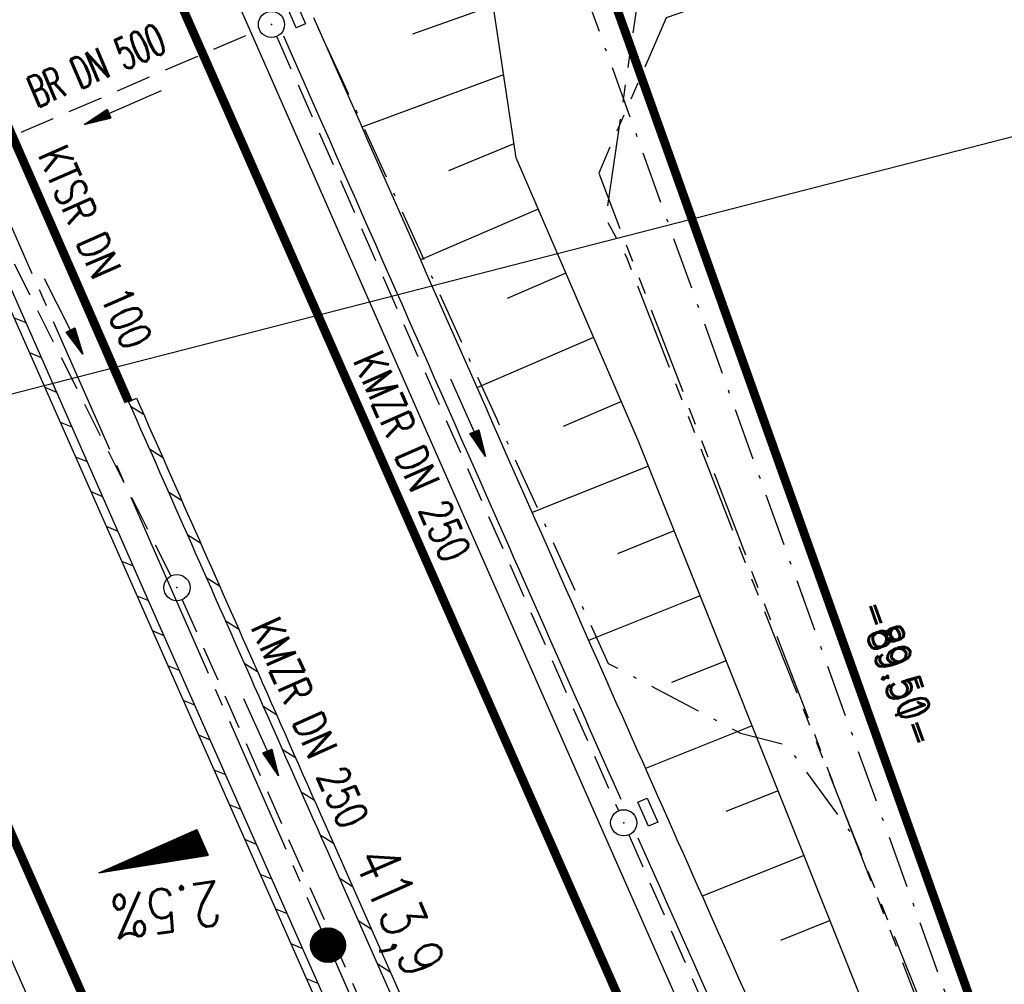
# Model space of a CAD drawing. Extents: x 447426 to 448116, y 440349 to 441552.
# Tile 91 of 96: x 447628 to 447684, y 441440 to 441495. Entities that reach past the tile are written whole.
import ezdxf
from ezdxf.enums import TextEntityAlignment as Align

# ---------------------------------------------------------------- set-up
doc = ezdxf.new("R2010")
doc.units = 0
doc.header["$LTSCALE"] = 2
doc.header["$MEASUREMENT"] = 0
for name, pattern in [('ACHSE', [5.5, 4, -0.5, 0.5, -0.5]), ('AUSGEZOGEN', [0]), ('BAB-FM2', [2.6, 1.5, -0.5, 0.1, -0.5]), ('GESTRICH-X2', [1.5, 1, -0.5]), ('PHANTOMX2', [5, 2.5, -0.5, 0.5, -0.5, 0.5, -0.5])]:
    doc.linetypes.add(name, pattern=pattern)
doc.layers.get('0').update_dxf_attribs({"linetype": 'AUSGEZOGEN'})
for name, color, linetype in [('207-ABSTAND', 8, 'AUSGEZOGEN'), ('207-GRENZL-BAB', 7, 'AUSGEZOGEN'), ('208-ABSTAND', 8, 'AUSGEZOGEN'), ('208-GRENZL-BAB', 7, 'AUSGEZOGEN'), ('ACHSETOP', 250, 'ACHSE'), ('BAB_FM', 5, 'BAB-FM2'), ('BOESCHG', 250, 'AUSGEZOGEN'), ('DURCHL', 200, 'GESTRICH-X2'), ('FBRTOP', 250, 'AUSGEZOGEN'), ('GEF', 1, 'AUSGEZOGEN'), ('HEKT_B', 250, 'CONTINUOUS'), ('KANAL', 7, 'GESTRICH-X2'), ('Lichtwellenleiter COLT', 46, 'PHANTOMX2'), ('Lichtwellenleiter GLH', 46, 'PHANTOMX2'), ('MULDE', 250, 'AUSGEZOGEN'), ('PFEIL', 7, 'CONTINUOUS'), ('PFEILTOP', 200, 'AUSGEZOGEN'), ('Planeinteilung', 250, 'CONTINUOUS'), ('RAHMEN', 7, 'AUSGEZOGEN'), ('SCHLITZRINNE', 200, 'AUSGEZOGEN'), ('SCHSYMBOL', 200, 'AUSGEZOGEN'), ('TEXTO', 4, 'CONTINUOUS')]:
    doc.layers.add(name, color=color, linetype=linetype)
doc.styles.add('ROMANS', font='romans.shx', dxfattribs={"width": 0.8})

# ---------------------------------------------------------------- blocks, each defined once
blk = doc.blocks.new('*X15')
at = {"color": 0}
for p, q in [((212.234, 257.394), (213.242, 258.402)), ((212.236, 257.466), (213.169, 258.4)), ((212.237, 257.326), (213.31, 258.399)), ((212.244, 257.262), (213.373, 258.392)), ((212.244, 257.545), (213.09, 258.391)), ((212.254, 257.202), (213.434, 258.381)), ((212.261, 257.633), (213.003, 258.375)), ((212.268, 257.145), (213.491, 258.368)), ((212.284, 257.09), (213.545, 258.351)), ((212.29, 257.732), (212.903, 258.346)), ((212.303, 257.038), (213.597, 258.333)), ((212.324, 256.988), (213.647, 258.312)), ((212.343, 257.856), (212.779, 258.293)), ((212.347, 256.941), (213.694, 258.288)), ((212.372, 256.895), (213.74, 258.263)), ((212.399, 256.852), (213.783, 258.236)), ((212.428, 256.81), (213.825, 258.207)), ((212.459, 256.77), (213.865, 258.176)), ((212.492, 256.732), (213.903, 258.143)), ((212.526, 256.696), (213.939, 258.109)), ((212.563, 256.662), (213.974, 258.073)), ((212.601, 256.629), (214.006, 258.035)), ((212.64, 256.598), (214.037, 257.995)), ((212.682, 256.569), (214.066, 257.953)), ((212.726, 256.542), (214.093, 257.91)), ((212.771, 256.517), (214.119, 257.864)), ((212.819, 256.493), (214.142, 257.817)), ((212.868, 256.472), (214.163, 257.767)), ((212.92, 256.454), (214.182, 257.715)), ((212.975, 256.437), (214.198, 257.661)), ((213.032, 256.424), (214.211, 257.603)), ((213.092, 256.414), (214.222, 257.543)), ((213.156, 256.407), (214.229, 257.479)), ((213.224, 256.404), (214.232, 257.412)), ((213.296, 256.406), (214.23, 257.339)), ((213.375, 256.414), (214.222, 257.26)), ((213.463, 256.43), (214.205, 257.173)), ((213.563, 256.46), (214.176, 257.073)), ((213.686, 256.512), (214.123, 256.949))]:
    blk.add_line(p, q, dxfattribs=at)
blk = doc.blocks.new('SRMAST2')
at = {"color": 0}
blk.add_circle((0, 0), 0.999, dxfattribs=at)
blk.add_point((0, 0), dxfattribs=at)
blk.add_blockref('*X15', (-213.233, -257.403))
blk = doc.blocks.new('GST')
at = {"color": 0}
blk.add_circle((0, 0), 0.75, dxfattribs=at)
blk.add_point((0, 0), dxfattribs=at)
blk = doc.blocks.new('13')
blk.add_lwpolyline([(0.755, 1.218), (-0.748, 1.218), (-0.748, 1.801), (0.755, 1.801)], close=True)
at = {"rotation": 180}
blk.add_blockref('GST', (0, 0), dxfattribs=at)
blk = doc.blocks.new('10')
blk.add_blockref('GST', (0, 0))
blk = doc.blocks.new('PFEIL2')
at = {"color": 0}
for p, q in [((0.88, 0.002), (-2.401, -0.012)), ((0.881, -0.271), (0.879, 0.276)), ((0.879, 0.276), (2.429, 0.009)), ((0.911, 0.27), (0.879, 0.265)), ((0.965, 0.261), (0.879, 0.246)), ((1.019, 0.252), (0.879, 0.228)), ((1.073, 0.242), (0.879, 0.209)), ((1.127, 0.233), (0.879, 0.191)), ((1.181, 0.224), (0.879, 0.172)), ((1.235, 0.214), (0.879, 0.154)), ((1.289, 0.205), (0.879, 0.135)), ((1.343, 0.196), (0.879, 0.117)), ((1.397, 0.187), (0.879, 0.098)), ((1.451, 0.177), (0.879, 0.08)), ((1.505, 0.168), (0.879, 0.061)), ((1.559, 0.159), (0.88, 0.043)), ((1.613, 0.149), (0.88, 0.024)), ((1.668, 0.14), (0.88, 0.006)), ((1.722, 0.131), (0.88, -0.013)), ((1.776, 0.121), (0.88, -0.031)), ((1.83, 0.112), (0.88, -0.05)), ((1.884, 0.103), (0.88, -0.068)), ((1.938, 0.094), (0.88, -0.087)), ((1.992, 0.084), (0.88, -0.105)), ((2.046, 0.075), (0.88, -0.124)), ((2.1, 0.066), (0.88, -0.142)), ((2.154, 0.056), (0.88, -0.161)), ((2.208, 0.047), (0.88, -0.179)), ((2.262, 0.038), (0.881, -0.198)), ((2.316, 0.029), (0.881, -0.216)), ((2.37, 0.019), (0.881, -0.235)), ((2.424, 0.01), (0.881, -0.253)), ((2.429, 0.009), (0.881, -0.271))]:
    blk.add_line(p, q, dxfattribs=at)
blk = doc.blocks.new('*X13')
at = {"color": 0}
for p, q in [((725.827, 193.844), (727.436, 195.453)), ((725.827, 193.853), (727.427, 195.453)), ((725.827, 193.861), (727.418, 195.453)), ((725.827, 193.87), (727.409, 195.453)), ((725.827, 193.879), (727.401, 195.453)), ((725.827, 193.888), (727.392, 195.453)), ((725.827, 193.897), (727.383, 195.453)), ((725.827, 193.906), (727.374, 195.453)), ((725.827, 193.914), (727.365, 195.453)), ((725.827, 193.923), (727.356, 195.453)), ((725.827, 193.932), (727.347, 195.453)), ((725.827, 193.941), (727.339, 195.453)), ((725.827, 193.95), (727.33, 195.453)), ((725.827, 193.959), (727.321, 195.453)), ((725.827, 193.967), (727.312, 195.453)), ((725.827, 193.976), (727.303, 195.453)), ((725.827, 193.985), (727.294, 195.453)), ((725.827, 193.994), (727.286, 195.453)), ((725.827, 194.003), (727.277, 195.453)), ((725.827, 194.012), (727.268, 195.453)), ((725.827, 194.02), (727.259, 195.453)), ((725.827, 194.029), (727.25, 195.453)), ((725.827, 194.038), (727.241, 195.453)), ((725.827, 194.047), (727.233, 195.453)), ((725.827, 194.056), (727.224, 195.453)), ((725.827, 194.065), (727.215, 195.453)), ((725.827, 194.073), (727.206, 195.453)), ((725.827, 194.082), (727.197, 195.453)), ((725.827, 194.091), (727.188, 195.453)), ((725.827, 194.1), (727.18, 195.453)), ((725.827, 194.109), (727.171, 195.453)), ((725.827, 194.118), (727.162, 195.453)), ((725.827, 194.127), (727.153, 195.453)), ((725.827, 194.135), (727.144, 195.453)), ((725.827, 194.144), (727.135, 195.453)), ((725.827, 194.153), (727.127, 195.453)), ((725.827, 194.162), (727.118, 195.453)), ((725.827, 194.171), (727.109, 195.453)), ((725.827, 194.18), (727.1, 195.453)), ((725.827, 194.188), (727.091, 195.453)), ((725.827, 194.197), (727.082, 195.453)), ((725.827, 194.206), (727.073, 195.453)), ((725.827, 194.215), (727.065, 195.453)), ((725.827, 194.224), (727.056, 195.453)), ((725.827, 194.233), (727.047, 195.453)), ((725.827, 194.241), (727.038, 195.453)), ((725.827, 194.25), (727.029, 195.453)), ((725.827, 194.259), (727.02, 195.453)), ((725.827, 194.268), (727.012, 195.453)), ((725.827, 194.277), (727.003, 195.453)), ((725.827, 194.286), (726.994, 195.453)), ((725.827, 194.294), (726.985, 195.453)), ((725.827, 194.303), (726.976, 195.453)), ((725.827, 194.312), (726.967, 195.453)), ((725.827, 194.321), (726.959, 195.453)), ((725.827, 194.33), (726.95, 195.453)), ((725.827, 194.339), (726.941, 195.453)), ((725.827, 194.348), (726.932, 195.453)), ((725.827, 194.356), (726.923, 195.453)), ((725.827, 194.365), (726.914, 195.453)), ((725.827, 194.374), (726.906, 195.453)), ((725.827, 194.383), (726.897, 195.453)), ((725.827, 194.392), (726.888, 195.453)), ((725.827, 194.401), (726.879, 195.453)), ((725.827, 194.409), (726.87, 195.453)), ((725.827, 194.418), (726.861, 195.453)), ((725.827, 194.427), (726.853, 195.453)), ((725.827, 194.436), (726.844, 195.453)), ((725.827, 194.445), (726.835, 195.453)), ((725.827, 194.454), (726.826, 195.453)), ((725.827, 194.462), (726.817, 195.453)), ((725.827, 194.471), (726.808, 195.453)), ((725.827, 194.48), (726.799, 195.453)), ((725.827, 194.489), (726.791, 195.453)), ((725.827, 194.498), (726.782, 195.453)), ((725.827, 194.507), (726.773, 195.453)), ((725.827, 194.515), (726.764, 195.453)), ((725.827, 194.524), (726.755, 195.453)), ((725.827, 194.533), (726.746, 195.453)), ((725.827, 194.542), (726.738, 195.453)), ((725.827, 194.551), (726.729, 195.453)), ((725.827, 194.56), (726.72, 195.453)), ((725.827, 194.568), (726.711, 195.453)), ((725.827, 194.577), (726.702, 195.453)), ((725.827, 194.586), (726.693, 195.453)), ((725.827, 194.595), (726.685, 195.453)), ((725.827, 194.604), (726.676, 195.453)), ((725.827, 194.613), (726.667, 195.453)), ((725.827, 194.622), (726.658, 195.453)), ((725.827, 194.63), (726.649, 195.453)), ((725.827, 194.639), (726.64, 195.453)), ((725.827, 194.648), (726.632, 195.453)), ((725.827, 194.657), (726.623, 195.453)), ((725.827, 194.666), (726.614, 195.453)), ((725.827, 194.675), (726.605, 195.453)), ((725.827, 194.683), (726.596, 195.453)), ((725.827, 194.692), (726.587, 195.453)), ((725.827, 194.701), (726.579, 195.453)), ((725.827, 194.71), (726.57, 195.453)), ((725.827, 194.719), (726.561, 195.453)), ((725.827, 194.728), (726.552, 195.453)), ((725.827, 194.736), (726.543, 195.453)), ((725.827, 194.745), (726.534, 195.453)), ((725.827, 194.754), (726.525, 195.453)), ((725.827, 194.763), (726.517, 195.453)), ((725.827, 194.772), (726.508, 195.453)), ((725.827, 194.781), (726.499, 195.453)), ((725.827, 194.789), (726.49, 195.453)), ((725.827, 194.798), (726.481, 195.453)), ((725.827, 194.807), (726.472, 195.453)), ((725.827, 194.816), (726.464, 195.453)), ((725.827, 194.825), (726.455, 195.453)), ((725.827, 194.834), (726.446, 195.453)), ((725.827, 194.842), (726.437, 195.453)), ((725.827, 194.851), (726.428, 195.453)), ((725.827, 194.86), (726.419, 195.453)), ((725.827, 194.869), (726.411, 195.453)), ((725.827, 194.878), (726.402, 195.453)), ((725.827, 194.887), (726.393, 195.453)), ((725.827, 194.896), (726.384, 195.453)), ((725.827, 194.904), (726.375, 195.453)), ((725.827, 194.913), (726.366, 195.453)), ((725.827, 194.922), (726.358, 195.453)), ((725.827, 194.931), (726.349, 195.453)), ((725.827, 194.94), (726.34, 195.453)), ((725.827, 194.949), (726.331, 195.453)), ((725.827, 194.957), (726.322, 195.453)), ((725.827, 194.966), (726.313, 195.453)), ((725.827, 194.975), (726.305, 195.453)), ((725.827, 194.984), (726.296, 195.453)), ((725.827, 194.993), (726.287, 195.453)), ((725.827, 195.002), (726.278, 195.453)), ((725.827, 195.01), (726.269, 195.453)), ((725.827, 195.019), (726.26, 195.453)), ((725.827, 195.028), (726.251, 195.453)), ((725.827, 195.037), (726.243, 195.453)), ((725.827, 195.046), (726.234, 195.453)), ((725.827, 195.055), (726.225, 195.453)), ((725.827, 195.063), (726.216, 195.453)), ((725.827, 195.072), (726.207, 195.453)), ((725.827, 195.081), (726.198, 195.453)), ((725.827, 195.09), (726.19, 195.453)), ((725.827, 195.099), (726.181, 195.453)), ((725.827, 195.108), (726.172, 195.453)), ((725.827, 195.116), (726.163, 195.453)), ((725.827, 195.125), (726.154, 195.453)), ((725.827, 195.134), (726.145, 195.453)), ((725.827, 195.143), (726.137, 195.453)), ((725.827, 195.152), (726.128, 195.453)), ((725.827, 195.161), (726.119, 195.453)), ((725.827, 195.17), (726.11, 195.453)), ((725.827, 195.178), (726.101, 195.453)), ((725.827, 195.187), (726.092, 195.453)), ((725.827, 195.196), (726.084, 195.453)), ((725.827, 195.205), (726.075, 195.453)), ((725.827, 195.214), (726.066, 195.453)), ((725.827, 195.223), (726.057, 195.453)), ((725.827, 195.231), (726.048, 195.453)), ((725.827, 195.24), (726.039, 195.453)), ((725.827, 195.249), (726.031, 195.453)), ((725.827, 195.258), (726.022, 195.453)), ((725.827, 195.267), (726.013, 195.453)), ((725.827, 195.276), (726.004, 195.453)), ((725.827, 195.284), (725.995, 195.453)), ((725.827, 195.293), (725.986, 195.453)), ((725.827, 195.302), (725.977, 195.453)), ((725.827, 195.311), (725.969, 195.453)), ((725.827, 195.32), (725.96, 195.453)), ((725.827, 195.329), (725.951, 195.453)), ((725.827, 195.337), (725.942, 195.453)), ((725.827, 195.346), (725.933, 195.453)), ((725.827, 195.355), (725.924, 195.453)), ((725.827, 195.364), (725.916, 195.453)), ((725.827, 195.373), (725.907, 195.453)), ((725.827, 195.382), (725.898, 195.453)), ((725.827, 195.39), (725.889, 195.453)), ((725.827, 195.399), (725.88, 195.453)), ((725.827, 195.408), (725.871, 195.453)), ((725.827, 195.417), (725.863, 195.453)), ((725.827, 195.426), (725.854, 195.453)), ((725.827, 195.435), (725.845, 195.453)), ((725.827, 195.444), (725.836, 195.453)), ((725.827, 193.826), (727.433, 195.433)), ((725.827, 193.817), (727.43, 195.421)), ((725.827, 193.808), (727.427, 195.409)), ((725.827, 193.799), (727.424, 195.397)), ((725.827, 193.791), (727.421, 195.385)), ((725.827, 193.782), (727.418, 195.373)), ((725.827, 193.773), (727.414, 195.361)), ((725.827, 193.764), (727.411, 195.349)), ((725.827, 193.755), (727.408, 195.337)), ((725.827, 193.746), (727.405, 195.325)), ((725.827, 193.738), (727.402, 195.313)), ((725.827, 193.729), (727.399, 195.301)), ((725.827, 193.72), (727.395, 195.289)), ((725.827, 193.711), (727.392, 195.277)), ((725.827, 193.702), (727.389, 195.265)), ((725.827, 193.693), (727.386, 195.253)), ((725.827, 193.685), (727.383, 195.241)), ((725.827, 193.676), (727.38, 195.229)), ((725.827, 193.667), (727.377, 195.217)), ((725.827, 193.658), (727.373, 195.205)), ((725.827, 193.649), (727.37, 195.193)), ((725.827, 193.64), (727.367, 195.181)), ((725.827, 193.632), (727.364, 195.169)), ((725.827, 193.623), (727.361, 195.157)), ((725.827, 193.614), (727.358, 195.145)), ((725.827, 193.605), (727.354, 195.133)), ((725.827, 193.596), (727.351, 195.121)), ((725.827, 193.587), (727.348, 195.109)), ((725.827, 193.579), (727.345, 195.097)), ((725.827, 193.57), (727.342, 195.085)), ((725.827, 193.561), (727.339, 195.073)), ((725.827, 193.552), (727.336, 195.061)), ((725.827, 193.543), (727.332, 195.049)), ((725.827, 193.534), (727.329, 195.037)), ((725.827, 193.525), (727.326, 195.025)), ((725.827, 193.517), (727.323, 195.013)), ((725.827, 193.508), (727.32, 195.001)), ((725.827, 193.499), (727.317, 194.989)), ((725.827, 193.49), (727.313, 194.977)), ((725.827, 193.481), (727.31, 194.965)), ((725.827, 193.472), (727.307, 194.953)), ((725.827, 193.464), (727.304, 194.941)), ((725.827, 193.455), (727.301, 194.929)), ((725.827, 193.446), (727.298, 194.917)), ((725.827, 193.437), (727.295, 194.905)), ((725.827, 193.428), (727.291, 194.893)), ((725.827, 193.419), (727.288, 194.881)), ((725.827, 193.411), (727.285, 194.869)), ((725.827, 193.402), (727.282, 194.857)), ((725.827, 193.393), (727.279, 194.845)), ((725.827, 193.384), (727.276, 194.833)), ((725.827, 193.375), (727.272, 194.821)), ((725.827, 193.366), (727.269, 194.809)), ((725.827, 193.358), (727.266, 194.797)), ((725.827, 193.349), (727.263, 194.785)), ((725.827, 193.34), (727.26, 194.773)), ((725.827, 193.331), (727.257, 194.761)), ((725.827, 193.322), (727.254, 194.749)), ((725.827, 193.313), (727.25, 194.737)), ((725.827, 193.305), (727.247, 194.725)), ((725.827, 193.296), (727.244, 194.713)), ((725.827, 193.287), (727.241, 194.701)), ((725.827, 193.278), (727.238, 194.689)), ((725.827, 193.269), (727.235, 194.677)), ((725.827, 193.26), (727.231, 194.665)), ((725.827, 193.251), (727.228, 194.653)), ((725.827, 193.243), (727.225, 194.641)), ((725.827, 193.234), (727.222, 194.629)), ((725.827, 193.225), (727.219, 194.617)), ((725.827, 193.216), (727.216, 194.605)), ((725.827, 193.207), (727.213, 194.593)), ((725.827, 193.198), (727.209, 194.581)), ((725.827, 193.19), (727.206, 194.569)), ((725.827, 193.181), (727.203, 194.557)), ((725.827, 193.172), (727.2, 194.545)), ((725.827, 193.163), (727.197, 194.533)), ((725.827, 193.154), (727.194, 194.521)), ((725.827, 193.145), (727.19, 194.509)), ((725.827, 193.137), (727.187, 194.497)), ((725.827, 193.128), (727.184, 194.485)), ((725.827, 193.119), (727.181, 194.473)), ((725.827, 193.11), (727.178, 194.461)), ((725.827, 193.101), (727.175, 194.449)), ((725.827, 193.092), (727.172, 194.437)), ((725.827, 193.084), (727.168, 194.425)), ((725.827, 193.075), (727.165, 194.413)), ((725.827, 193.066), (727.162, 194.401)), ((725.827, 193.057), (727.159, 194.389)), ((725.827, 193.048), (727.156, 194.377)), ((725.827, 193.039), (727.153, 194.365)), ((725.827, 193.031), (727.149, 194.353)), ((725.827, 193.022), (727.146, 194.341)), ((725.827, 193.013), (727.143, 194.329)), ((725.827, 193.004), (727.14, 194.317)), ((725.827, 192.995), (727.137, 194.305)), ((725.827, 192.986), (727.134, 194.293)), ((725.827, 192.977), (727.131, 194.281)), ((725.827, 192.969), (727.127, 194.269)), ((725.827, 192.96), (727.124, 194.257)), ((725.827, 192.951), (727.121, 194.245)), ((725.827, 192.942), (727.118, 194.233)), ((725.827, 192.933), (727.115, 194.221)), ((725.827, 192.924), (727.112, 194.209)), ((725.827, 192.916), (727.108, 194.197)), ((725.827, 192.907), (727.105, 194.185)), ((725.827, 192.898), (727.102, 194.173)), ((725.827, 192.889), (727.099, 194.161)), ((725.827, 192.88), (727.096, 194.15)), ((725.827, 192.871), (727.093, 194.138)), ((725.827, 192.863), (727.09, 194.126)), ((725.827, 192.854), (727.086, 194.114)), ((725.827, 192.845), (727.083, 194.102)), ((725.827, 192.836), (727.08, 194.09)), ((725.827, 192.827), (727.077, 194.078)), ((725.827, 192.818), (727.074, 194.066)), ((725.827, 192.81), (727.071, 194.054)), ((725.827, 192.801), (727.068, 194.042)), ((725.827, 192.792), (727.064, 194.03)), ((725.827, 192.783), (727.061, 194.018)), ((725.827, 192.774), (727.058, 194.006)), ((725.827, 192.765), (727.055, 193.994)), ((725.827, 192.757), (727.052, 193.982)), ((725.827, 192.748), (727.049, 193.97)), ((725.827, 192.739), (727.045, 193.958)), ((725.827, 192.73), (727.042, 193.946)), ((725.827, 192.721), (727.039, 193.934)), ((725.827, 192.712), (727.036, 193.922)), ((725.827, 192.703), (727.033, 193.91)), ((725.827, 192.695), (727.03, 193.898)), ((725.827, 192.686), (727.027, 193.886)), ((725.827, 192.677), (727.023, 193.874)), ((725.827, 192.668), (727.02, 193.862)), ((725.827, 192.659), (727.017, 193.85)), ((725.827, 192.65), (727.014, 193.838)), ((725.827, 192.642), (727.011, 193.826)), ((725.827, 192.633), (727.008, 193.814)), ((725.827, 192.624), (727.004, 193.802)), ((725.827, 192.615), (727.001, 193.79)), ((725.827, 192.606), (726.998, 193.778)), ((725.827, 192.597), (726.995, 193.766)), ((725.827, 192.589), (726.992, 193.754)), ((725.827, 192.58), (726.989, 193.742)), ((725.827, 192.571), (726.986, 193.73)), ((725.827, 192.562), (726.982, 193.718)), ((725.827, 192.553), (726.979, 193.706)), ((725.827, 192.544), (726.976, 193.694)), ((725.827, 192.536), (726.973, 193.682)), ((725.827, 192.527), (726.97, 193.67)), ((725.827, 192.518), (726.967, 193.658)), ((725.827, 192.509), (726.963, 193.646)), ((725.827, 192.5), (726.96, 193.634)), ((725.827, 192.491), (726.957, 193.622)), ((725.827, 192.483), (726.954, 193.61)), ((725.827, 192.474), (726.951, 193.598)), ((725.827, 192.465), (726.948, 193.586)), ((725.827, 192.456), (726.945, 193.574)), ((725.827, 192.447), (726.941, 193.562)), ((725.827, 192.438), (726.938, 193.55)), ((725.827, 192.429), (726.935, 193.538)), ((725.827, 192.421), (726.932, 193.526)), ((725.827, 192.412), (726.929, 193.514)), ((725.827, 192.403), (726.926, 193.502)), ((725.827, 192.394), (726.922, 193.49)), ((725.827, 192.385), (726.919, 193.478)), ((725.827, 192.376), (726.916, 193.466)), ((725.827, 192.368), (726.913, 193.454)), ((725.827, 192.359), (726.91, 193.442)), ((725.827, 192.35), (726.907, 193.43)), ((725.827, 192.341), (726.904, 193.418)), ((725.827, 192.332), (726.9, 193.406)), ((725.827, 192.323), (726.897, 193.394)), ((725.827, 192.315), (726.894, 193.382)), ((725.827, 192.306), (726.891, 193.37)), ((725.827, 192.297), (726.888, 193.358)), ((725.827, 192.288), (726.885, 193.346)), ((725.827, 192.279), (726.881, 193.334)), ((725.827, 192.27), (726.878, 193.322)), ((725.827, 192.262), (726.875, 193.31)), ((725.827, 192.253), (726.872, 193.298)), ((725.827, 192.244), (726.869, 193.286)), ((725.827, 192.235), (726.866, 193.274)), ((725.827, 192.226), (726.863, 193.262)), ((725.827, 192.217), (726.859, 193.25)), ((725.827, 192.209), (726.856, 193.238)), ((725.827, 192.2), (726.853, 193.226)), ((725.827, 192.191), (726.85, 193.214)), ((725.827, 192.182), (726.847, 193.202)), ((725.827, 192.173), (726.844, 193.19)), ((725.827, 192.164), (726.84, 193.178)), ((725.827, 192.155), (726.837, 193.166)), ((725.827, 192.147), (726.834, 193.154)), ((725.827, 192.138), (726.831, 193.142)), ((725.827, 192.129), (726.828, 193.13)), ((725.827, 192.12), (726.825, 193.118)), ((725.827, 192.111), (726.822, 193.106)), ((725.827, 192.102), (726.818, 193.094)), ((725.827, 192.094), (726.815, 193.082)), ((725.827, 192.085), (726.812, 193.07)), ((725.827, 192.076), (726.809, 193.058)), ((725.827, 192.067), (726.806, 193.046)), ((725.827, 192.058), (726.803, 193.034)), ((725.827, 192.049), (726.799, 193.022)), ((725.827, 192.041), (726.796, 193.01)), ((725.827, 192.032), (726.793, 192.998)), ((725.827, 192.023), (726.79, 192.986)), ((725.827, 192.014), (726.787, 192.974)), ((725.827, 192.005), (726.784, 192.962)), ((725.827, 191.996), (726.781, 192.95)), ((725.827, 191.988), (726.777, 192.938)), ((725.827, 191.979), (726.774, 192.926)), ((725.827, 191.97), (726.771, 192.914)), ((725.827, 191.961), (726.768, 192.902)), ((725.827, 191.952), (726.765, 192.89)), ((725.827, 191.943), (726.762, 192.878)), ((725.827, 191.935), (726.758, 192.866)), ((725.827, 191.926), (726.755, 192.854)), ((725.827, 191.917), (726.752, 192.842)), ((725.827, 191.908), (726.749, 192.83)), ((725.827, 191.899), (726.746, 192.818)), ((725.827, 191.89), (726.743, 192.806)), ((725.827, 191.881), (726.74, 192.794)), ((725.827, 191.873), (726.736, 192.782)), ((725.827, 191.864), (726.733, 192.77)), ((725.827, 191.855), (726.73, 192.758)), ((725.827, 191.846), (726.727, 192.746)), ((725.827, 191.837), (726.724, 192.734)), ((725.827, 191.828), (726.721, 192.722)), ((725.827, 191.82), (726.717, 192.71)), ((725.827, 191.811), (726.714, 192.698)), ((725.827, 191.802), (726.711, 192.686)), ((725.827, 191.793), (726.708, 192.674)), ((725.827, 191.784), (726.705, 192.662)), ((725.827, 191.775), (726.702, 192.65)), ((725.827, 191.767), (726.699, 192.639)), ((725.827, 191.758), (726.695, 192.627)), ((725.827, 191.749), (726.692, 192.615)), ((725.827, 191.74), (726.689, 192.603)), ((725.827, 191.731), (726.686, 192.591)), ((725.827, 191.722), (726.683, 192.579)), ((725.827, 191.714), (726.68, 192.567)), ((725.827, 191.705), (726.677, 192.555)), ((725.827, 191.696), (726.673, 192.543)), ((725.827, 191.687), (726.67, 192.531)), ((725.827, 191.678), (726.667, 192.519)), ((725.827, 191.669), (726.664, 192.507)), ((725.827, 191.66), (726.661, 192.495)), ((725.827, 191.652), (726.658, 192.483)), ((725.827, 191.643), (726.654, 192.471)), ((725.827, 191.634), (726.651, 192.459)), ((725.827, 191.625), (726.648, 192.447)), ((725.827, 191.616), (726.645, 192.435)), ((725.827, 191.607), (726.642, 192.423)), ((725.827, 191.599), (726.639, 192.411)), ((725.827, 191.59), (726.636, 192.399)), ((725.827, 191.581), (726.632, 192.387)), ((725.827, 191.572), (726.629, 192.375)), ((725.827, 191.563), (726.626, 192.363)), ((725.827, 191.554), (726.623, 192.351)), ((725.827, 191.546), (726.62, 192.339)), ((725.827, 191.537), (726.617, 192.327)), ((725.827, 191.528), (726.613, 192.315)), ((725.827, 191.519), (726.61, 192.303)), ((725.827, 191.51), (726.607, 192.291)), ((725.827, 191.501), (726.604, 192.279)), ((725.827, 191.493), (726.601, 192.267)), ((725.827, 191.484), (726.598, 192.255)), ((725.827, 191.475), (726.595, 192.243)), ((725.827, 191.466), (726.591, 192.231)), ((725.827, 191.457), (726.588, 192.219)), ((725.827, 191.448), (726.585, 192.207)), ((725.827, 191.44), (726.582, 192.195)), ((725.827, 191.431), (726.579, 192.183)), ((725.827, 191.422), (726.576, 192.171)), ((725.827, 191.413), (726.572, 192.159)), ((725.827, 191.404), (726.569, 192.147)), ((725.827, 191.395), (726.566, 192.135)), ((725.827, 191.386), (726.563, 192.123)), ((725.827, 191.378), (726.56, 192.111)), ((725.827, 191.369), (726.557, 192.099)), ((725.827, 191.36), (726.554, 192.087)), ((725.827, 191.351), (726.55, 192.075)), ((725.827, 191.342), (726.547, 192.063)), ((725.827, 191.333), (726.544, 192.051)), ((725.827, 191.325), (726.541, 192.039)), ((725.827, 191.316), (726.538, 192.027)), ((725.827, 191.307), (726.535, 192.015)), ((725.827, 191.298), (726.531, 192.003)), ((725.827, 191.289), (726.528, 191.991)), ((725.827, 191.28), (726.525, 191.979)), ((725.827, 191.272), (726.522, 191.967)), ((725.827, 191.263), (726.519, 191.955)), ((725.827, 191.254), (726.516, 191.943)), ((725.827, 191.245), (726.513, 191.931)), ((725.827, 191.236), (726.509, 191.919)), ((725.827, 191.227), (726.506, 191.907)), ((725.827, 191.219), (726.503, 191.895)), ((725.827, 191.21), (726.5, 191.883)), ((725.827, 191.201), (726.497, 191.871)), ((725.827, 191.192), (726.494, 191.859)), ((725.827, 191.183), (726.49, 191.847)), ((725.827, 191.174), (726.487, 191.835)), ((725.827, 191.166), (726.484, 191.823)), ((725.827, 191.157), (726.481, 191.811)), ((725.827, 191.148), (726.478, 191.799)), ((725.827, 191.139), (726.475, 191.787)), ((725.827, 191.13), (726.472, 191.775)), ((725.827, 191.121), (726.468, 191.763)), ((725.827, 191.112), (726.465, 191.751)), ((725.827, 191.104), (726.462, 191.739)), ((725.827, 191.095), (726.459, 191.727)), ((725.827, 191.086), (726.456, 191.715)), ((725.827, 191.077), (726.453, 191.703)), ((725.827, 191.068), (726.449, 191.691)), ((725.827, 191.059), (726.446, 191.679)), ((725.827, 191.051), (726.443, 191.667)), ((725.827, 191.042), (726.44, 191.655)), ((725.827, 191.033), (726.437, 191.643)), ((725.827, 191.024), (726.434, 191.631)), ((725.827, 191.015), (726.431, 191.619)), ((725.827, 191.006), (726.427, 191.607)), ((725.827, 190.998), (726.424, 191.595)), ((725.827, 190.989), (726.421, 191.583)), ((725.827, 190.98), (726.418, 191.571)), ((725.827, 190.971), (726.415, 191.559)), ((725.827, 190.962), (726.412, 191.547)), ((725.827, 190.953), (726.408, 191.535)), ((725.827, 190.945), (726.405, 191.523)), ((725.827, 190.936), (726.402, 191.511)), ((725.827, 190.927), (726.399, 191.499)), ((725.827, 190.918), (726.396, 191.487)), ((725.827, 190.909), (726.393, 191.475)), ((725.827, 190.9), (726.39, 191.463)), ((725.827, 190.892), (726.386, 191.451)), ((725.827, 190.883), (726.383, 191.439)), ((725.827, 190.874), (726.38, 191.427)), ((725.827, 190.865), (726.377, 191.415)), ((725.827, 190.856), (726.374, 191.403)), ((725.827, 190.847), (726.371, 191.391)), ((725.827, 190.838), (726.367, 191.379)), ((725.827, 190.83), (726.364, 191.367)), ((725.827, 190.821), (726.361, 191.355)), ((725.827, 190.812), (726.358, 191.343)), ((725.827, 190.803), (726.355, 191.331)), ((725.827, 190.794), (726.352, 191.319)), ((725.827, 190.785), (726.349, 191.307)), ((725.827, 190.777), (726.345, 191.295)), ((725.827, 190.768), (726.342, 191.283)), ((725.827, 190.759), (726.339, 191.271)), ((725.827, 190.75), (726.336, 191.259)), ((725.827, 190.741), (726.333, 191.247)), ((725.827, 190.732), (726.33, 191.235)), ((725.827, 190.724), (726.326, 191.223)), ((725.827, 190.715), (726.323, 191.211)), ((725.827, 190.706), (726.32, 191.199)), ((725.827, 190.697), (726.317, 191.187)), ((725.827, 190.688), (726.314, 191.175)), ((725.827, 190.679), (726.311, 191.163)), ((725.827, 190.671), (726.308, 191.151)), ((725.827, 190.662), (726.304, 191.139)), ((725.827, 190.653), (726.301, 191.128)), ((725.827, 190.644), (726.298, 191.116)), ((725.827, 190.635), (726.295, 191.104)), ((725.827, 190.626), (726.292, 191.092)), ((725.827, 190.618), (726.289, 191.08)), ((725.827, 190.609), (726.286, 191.068)), ((725.827, 190.6), (726.282, 191.056)), ((725.827, 190.591), (726.279, 191.044)), ((725.827, 190.582), (726.276, 191.032)), ((725.827, 190.573), (726.273, 191.02)), ((725.827, 190.564), (726.27, 191.008)), ((725.827, 190.556), (726.267, 190.996)), ((725.827, 190.547), (726.263, 190.984)), ((725.827, 190.538), (726.26, 190.972)), ((725.827, 190.529), (726.257, 190.96)), ((725.827, 190.52), (726.254, 190.948)), ((725.827, 190.511), (726.251, 190.936)), ((725.827, 190.503), (726.248, 190.924)), ((725.827, 190.494), (726.245, 190.912)), ((725.827, 190.485), (726.241, 190.9)), ((725.827, 190.476), (726.238, 190.888)), ((725.827, 190.467), (726.235, 190.876)), ((725.827, 190.458), (726.232, 190.864)), ((725.827, 190.45), (726.229, 190.852)), ((725.827, 190.441), (726.226, 190.84)), ((725.827, 190.432), (726.222, 190.828)), ((725.827, 190.423), (726.219, 190.816)), ((725.827, 190.414), (726.216, 190.804)), ((725.827, 190.405), (726.213, 190.792)), ((725.827, 190.397), (726.21, 190.78)), ((725.827, 190.388), (726.207, 190.768)), ((725.827, 190.379), (726.204, 190.756)), ((725.827, 190.37), (726.2, 190.744)), ((725.827, 190.361), (726.197, 190.732)), ((725.827, 190.352), (726.194, 190.72)), ((725.827, 190.344), (726.191, 190.708)), ((725.827, 190.335), (726.188, 190.696)), ((725.827, 190.326), (726.185, 190.684)), ((725.827, 190.317), (726.181, 190.672)), ((725.827, 190.308), (726.178, 190.66)), ((725.827, 190.299), (726.175, 190.648)), ((725.827, 190.29), (726.172, 190.636)), ((725.827, 190.282), (726.169, 190.624)), ((725.827, 190.273), (726.166, 190.612)), ((725.827, 190.264), (726.163, 190.6)), ((725.827, 190.255), (726.159, 190.588)), ((725.827, 190.246), (726.156, 190.576)), ((725.827, 190.237), (726.153, 190.564)), ((725.827, 190.229), (726.15, 190.552)), ((725.827, 190.22), (726.147, 190.54)), ((725.827, 190.211), (726.144, 190.528)), ((725.827, 190.202), (726.14, 190.516)), ((725.827, 190.193), (726.137, 190.504)), ((725.827, 190.184), (726.134, 190.492)), ((725.827, 190.176), (726.131, 190.48)), ((725.827, 190.167), (726.128, 190.468)), ((725.827, 190.158), (726.125, 190.456)), ((725.827, 190.149), (726.122, 190.444)), ((725.827, 190.14), (726.118, 190.432)), ((725.827, 190.131), (726.115, 190.42)), ((725.827, 190.123), (726.112, 190.408)), ((725.827, 190.114), (726.109, 190.396)), ((725.827, 190.105), (726.106, 190.384)), ((725.827, 190.096), (726.103, 190.372)), ((725.827, 190.087), (726.099, 190.36)), ((725.827, 190.078), (726.096, 190.348)), ((725.827, 190.07), (726.093, 190.336)), ((725.827, 190.061), (726.09, 190.324)), ((725.827, 190.052), (726.087, 190.312)), ((725.827, 190.043), (726.084, 190.3)), ((725.827, 190.034), (726.081, 190.288)), ((725.827, 190.025), (726.077, 190.276)), ((725.827, 190.016), (726.074, 190.264)), ((725.827, 190.008), (726.071, 190.252)), ((725.827, 189.999), (726.068, 190.24)), ((725.827, 189.99), (726.065, 190.228)), ((725.827, 189.981), (726.062, 190.216)), ((725.827, 189.972), (726.058, 190.204)), ((725.827, 189.963), (726.055, 190.192)), ((725.827, 189.955), (726.052, 190.18)), ((725.827, 189.946), (726.049, 190.168)), ((725.827, 189.937), (726.046, 190.156)), ((725.827, 189.928), (726.043, 190.144)), ((725.827, 189.919), (726.04, 190.132)), ((725.827, 189.91), (726.036, 190.12)), ((725.827, 189.902), (726.033, 190.108)), ((725.827, 189.893), (726.03, 190.096)), ((725.827, 189.884), (726.027, 190.084)), ((725.827, 189.875), (726.024, 190.072)), ((725.827, 189.866), (726.021, 190.06)), ((725.827, 189.857), (726.017, 190.048)), ((725.827, 189.849), (726.014, 190.036)), ((725.827, 189.84), (726.011, 190.024)), ((725.827, 189.831), (726.008, 190.012)), ((725.827, 189.822), (726.005, 190)), ((725.827, 189.813), (726.002, 189.988)), ((725.827, 189.804), (725.999, 189.976)), ((725.827, 189.796), (725.995, 189.964)), ((725.827, 189.787), (725.992, 189.952)), ((725.827, 189.778), (725.989, 189.94)), ((725.827, 189.769), (725.986, 189.928)), ((725.827, 189.76), (725.983, 189.916)), ((725.827, 189.751), (725.98, 189.904)), ((725.827, 189.742), (725.976, 189.892)), ((725.827, 189.734), (725.973, 189.88)), ((725.827, 189.725), (725.97, 189.868)), ((725.827, 189.716), (725.967, 189.856)), ((725.827, 189.707), (725.964, 189.844)), ((725.827, 189.698), (725.961, 189.832)), ((725.827, 189.689), (725.958, 189.82)), ((725.827, 189.681), (725.954, 189.808)), ((725.827, 189.672), (725.951, 189.796)), ((725.827, 189.663), (725.948, 189.784)), ((725.827, 189.654), (725.945, 189.772)), ((725.827, 189.645), (725.942, 189.76)), ((725.827, 189.636), (725.939, 189.748)), ((725.827, 189.628), (725.935, 189.736)), ((725.827, 189.619), (725.932, 189.724)), ((725.827, 189.61), (725.929, 189.712)), ((725.827, 189.601), (725.926, 189.7)), ((725.827, 189.592), (725.923, 189.688)), ((725.827, 189.583), (725.92, 189.676)), ((725.827, 189.575), (725.917, 189.664)), ((725.827, 189.566), (725.913, 189.652)), ((725.827, 189.557), (725.91, 189.64)), ((725.827, 189.548), (725.907, 189.628)), ((725.827, 189.539), (725.904, 189.616)), ((725.827, 189.53), (725.901, 189.605)), ((725.827, 189.521), (725.898, 189.593)), ((725.827, 189.513), (725.895, 189.581)), ((725.827, 189.504), (725.891, 189.569)), ((725.827, 189.495), (725.888, 189.557)), ((725.827, 189.486), (725.885, 189.545)), ((725.827, 189.477), (725.882, 189.533)), ((725.827, 189.468), (725.879, 189.521)), ((725.827, 189.46), (725.876, 189.509)), ((725.827, 189.451), (725.872, 189.497)), ((725.827, 189.442), (725.869, 189.485)), ((725.827, 189.433), (725.866, 189.473)), ((725.827, 189.424), (725.863, 189.461)), ((725.827, 189.415), (725.86, 189.449)), ((725.827, 189.407), (725.857, 189.437)), ((725.827, 189.398), (725.854, 189.425)), ((725.827, 189.389), (725.85, 189.413)), ((725.827, 189.38), (725.847, 189.401)), ((725.827, 189.371), (725.844, 189.389)), ((725.827, 189.362), (725.841, 189.377)), ((725.827, 189.354), (725.838, 189.365)), ((725.827, 189.345), (725.835, 189.353)), ((725.827, 189.336), (725.831, 189.341))]:
    blk.add_line(p, q, dxfattribs=at)
blk = doc.blocks.new('GEF')
at = {"color": 0}
for p, q in [((0.01, 0.018), (0.01, 6.148)), ((1.622, 6.148), (0.01, 0.018)), ((0.01, 6.148), (1.622, 6.148))]:
    blk.add_line(p, q, dxfattribs=at)
blk.add_blockref('*X13', (-725.817, -189.305), dxfattribs=at)
blk = doc.blocks.new('1135420')
at = {"layer": 'RAHMEN'}
blk.add_line((25, 415), (25, 5), dxfattribs=at)

msp = doc.modelspace()

# ---------------------------------------------------------------- linework, layer by layer
at = {"layer": '207-GRENZL-BAB', "const_width": 0.5, "flags": 128}
msp.add_lwpolyline([(447689.739, 441418.158), (447661.132, 441498.393)], dxfattribs=at)
at = {"layer": '208-GRENZL-BAB', "const_width": 0.5, "flags": 128}
msp.add_lwpolyline([(447690.688, 441415.497), (447666.364, 441483.719)], dxfattribs=at)
at = {"layer": 'ACHSETOP'}
msp.add_lwpolyline([(447621.029, 441497.863), (447625.401, 441487.937), (447635.478, 441465.058), (447645.555, 441442.179), (447655.632, 441419.3), (447664.311, 441399.595), (447665.707, 441396.419), (447675.602, 441373.461), (447685.211, 441350.381), (447694.532, 441327.184), (447703.565, 441303.873), (447712.307, 441280.452), (447720.757, 441256.924)], dxfattribs=at)
at = {"layer": 'BAB_FM', "flags": 128}
msp.add_lwpolyline([(447655.962, 441506.856), (447656.928, 441504.837), (447658.961, 441500.268), (447676.938, 441450.292), (447687.78, 441420.109), (447688.919, 441414.063), (447692.03, 441406.076), (447707.144, 441365.278)], dxfattribs=at)
at = {"layer": 'BAB_FM', "elevation": 15.129, "flags": 128}
msp.add_lwpolyline([(447641.081, 441503.025), (447646.254, 441491.919), (447655.195, 441472.268), (447661.578, 441458.302), (447669.128, 441454.308), (447671.761, 441453.641), (447675.656, 441448.302)], dxfattribs=at)
at = {"layer": 'BOESCHG'}
for p, q in [((447655.004, 441495.939), (447650.373, 441494.294)), ((447655.594, 441491.983), (447647.49, 441488.984)), ((447656.183, 441488.027), (447652.441, 441486.491)), ((447657.568, 441484.297), (447650.838, 441481.393)), ((447659.153, 441480.625), (447655.803, 441479.179)), ((447660.738, 441476.952), (447654.067, 441474.073)), ((447662.323, 441473.28), (447659.003, 441471.846)), ((447663.868, 441469.591), (447657.218, 441466.934)), ((447665.352, 441465.876), (447662.094, 441464.574)), ((447666.836, 441462.161), (447660.454, 441459.612)), ((447668.32, 441458.447), (447665.197, 441457.199)), ((447669.804, 441454.732), (447663.696, 441452.292)), ((447671.288, 441451.018), (447668.304, 441449.826)), ((447672.772, 441447.303), (447666.945, 441444.975)), ((447674.256, 441443.589), (447671.413, 441442.453))]:
    msp.add_line(p, q, dxfattribs=at)
msp.add_lwpolyline([(447687.569, 441410.26), (447663.282, 441471.056), (447656.3, 441487.233), (447654.543, 441499.027)], dxfattribs=at)
msp.add_lwpolyline([(447609.491, 441479.773, -0.000773), (447613.632, 441470.609, -0.002321), (447614.992, 441467.549, -0.000006), (447625.529, 441443.54, -0.00021), (447625.822, 441442.872, -0.000103), (447629.419, 441434.652, -0.000025), (447644.421, 441400.348, -0.000637), (447655.364, 441375.235, -0.000709), (447665.125, 441352.668, -0.00651), (447673.509, 441332.491, -0.004864), (447684.113, 441305.236, -0.001312), (447689.441, 441291.026, -0.001315), (447694.683, 441276.817, -0.001967), (447705.662, 441246.448, -0.005439), (447709.468, 441235.41, -0.000932), (447712.891, 441225.058, -0.000641), (447717.818, 441209.998, -0.000283), (447721.951, 441197.286, -0.000346), (447725.32, 441186.879, -0.002747), (447729.663, 441173.176, -0.002398), (447734.475, 441157.43, -0.001587), (447736.175, 441151.705, -0.00215)], format="xyb", dxfattribs=at)
at = {"layer": 'DURCHL'}
msp.add_line((447625.25, 441487.5), (447641.625, 441494.563), dxfattribs=at)
at = {"layer": 'FBRTOP'}
for points in [[(447637.713, 441502.158), (447640.959, 441494.789), (447651.036, 441471.91), (447661.113, 441449.031), (447671.19, 441426.152), (447679.869, 441406.447, -0.000188), (447679.975, 441406.205, -0.000015), (447681.295, 441403.204, -0.001781), (447685.209, 441394.21, -0.001137), (447691.256, 441380.093, -0.001972), (447695.572, 441369.84, -0.001557), (447700.946, 441356.817, -0.001551), (447705.677, 441345.148, -0.001548), (447710.345, 441333.425, -0.001549), (447714.941, 441321.673, -0.001552), (447719.455, 441309.917, -0.001559), (447723.898, 441298.124, -0.001558), (447728.271, 441286.298, -0.001552), (447732.564, 441274.458, -0.001549), (447736.792, 441262.571, -0.00155)], [(447648.3, 441394.189, -0.00046), (447651.558, 441386.765, -0.000936), (447653.149, 441383.111, -0.000011), (447658.188, 441371.481, -0.001186), (447658.234, 441371.373, -0.001593), (447659.941, 441367.345, -0.000871), (447663.027, 441359.963, -0.000443), (447665.664, 441353.607, -0.000535), (447667.839, 441348.337, -0.000857), (447670.134, 441342.73, -0.000817), (447672.522, 441336.842, -0.001316), (447674.058, 441333.006, -0.000651), (447677.134, 441325.239, -0.001578), (447680.908, 441315.583, -0.001127), (447686.117, 441302.039, -0.001468), (447690.143, 441291.406, -0.001231), (447694.876, 441278.701, -0.001665), (447699.113, 441267.123, -0.00163), (447703.363, 441255.266, -0.001881)]]:
    msp.add_lwpolyline(points, format="xyb", dxfattribs=at)
at = {"layer": 'FBRTOP', "const_width": 0.5}
for points in [[(447634.769, 441501.4), (447638.213, 441493.58), (447648.29, 441470.701), (447658.367, 441447.822), (447668.444, 441424.943), (447677.123, 441405.238), (447678.544, 441402.006), (447688.493, 441378.922), (447698.169, 441355.682), (447707.555, 441332.323), (447716.651, 441308.85), (447725.454, 441285.266), (447733.962, 441261.574)], [(447607.29, 441494.325), (447612.589, 441482.294), (447622.666, 441459.415), (447632.743, 441436.536), (447642.82, 441413.657), (447651.499, 441393.952), (447652.87, 441390.832), (447662.711, 441368), (447672.253, 441345.08), (447681.509, 441322.045), (447690.479, 441298.896), (447699.16, 441275.638), (447707.552, 441252.274)]]:
    msp.add_lwpolyline(points, dxfattribs=at)
msp.add_lwpolyline([(447623.131, 441498.404, -0.00002), (447625.466, 441493.113, -0.000808), (447627.63, 441488.188, -0.000267), (447634.144, 441473.275)], format="xyb", dxfattribs=at)
at = {"layer": 'FBRTOP', "flags": 128}
msp.add_lwpolyline([(447604.37, 441493.574), (447607.925, 441485.474), (447612.957, 441474.125), (447618.046, 441462.568), (447623.097, 441451.167), (447628.097, 441439.852), (447633.133, 441428.425), (447638.193, 441416.975), (447643.252, 441405.573), (447648.3, 441394.189)], dxfattribs=at)
at = {"layer": 'KANAL'}
for p, q in [((447625.25, 441487.5), (447641.625, 441494.563)), ((447642.625, 441494.156), (447662.156, 441449.875)), ((447624.906, 441486.531), (447636.563, 441463.313)), ((447637.219, 441461.938), (447652.031, 441428.531))]:
    msp.add_line(p, q, dxfattribs=at)
at = {"layer": 'KANAL', "flags": 128}
msp.add_lwpolyline([(447662.75, 441448.5), (447677.564, 441414.821), (447681.375, 441406.156)], dxfattribs=at)
at = {"layer": 'Lichtwellenleiter COLT', "flags": 128}
msp.add_lwpolyline([(447672.398, 441511.088), (447673.43, 441498.26), (447664.89, 441495.23), (447661.03, 441486.35), (447675.09, 441449.74), (447687.91, 441416.57), (447692.3, 441403.5), (447701.96, 441375.5), (447703.056, 441372.658), (447718.41, 441332.85), (447728.05, 441307.18), (447736.09, 441285.14), (447740.65, 441276.91), (447753.75, 441244.43), (447764.24, 441219.89), (447774.47, 441199.29), (447789.49, 441160.18), (447798.32, 441127.46), (447806.2, 441106.56), (447815.35, 441074.31), (447818.77, 441053.48), (447825.14, 441029.71), (447828.252, 441021.265), (447828.982, 441014.775), (447829.867, 441008.425), (447830.38, 441002.496), (447838.247, 440955.2), (447838.58, 440951.774), (447845, 440911.255), (447854.583, 440818.874), (447861.282, 440760.31), (447870.239, 440698.105), (447870.239, 440698.105), (447874.647, 440671.227), (447882.743, 440621.816), (447893.243, 440559.754), (447906.646, 440487.423), (447909.386, 440471.151), (447912.721, 440453.218), (447917.044, 440405.942), (447917.713, 440402.233)], dxfattribs=at)
at = {"layer": 'Lichtwellenleiter GLH', "flags": 128}
msp.add_lwpolyline([(447665.148, 441509.221), (447661.429, 441483.757), (447662.612, 441481.552), (447669.396, 441464.067), (447675.656, 441448.302), (447681.09, 441434.845), (447685.339, 441422.75), (447689.146, 441411.07), (447689.921, 441408.693), (447693.538, 441400.577), (447697.253, 441388.481), (447698.59, 441384.754), (447711.275, 441353.274), (447728.897, 441302.547), (447734.682, 441288.069), (447738.281, 441281.653), (447743.226, 441270.195), (447752.442, 441247.185), (447755.045, 441240.989), (447757.176, 441236.168), (447760.591, 441228.595), (447762.808, 441223.609), (447774.348, 441197.215), (447782.502, 441178.098), (447788.775, 441160.459), (447801.784, 441118.524), (447810.449, 441092.229), (447816.047, 441064.587), (447822.186, 441041.939), (447828.059, 441021.017), (447828.673, 441016.4), (447828.84, 441014.561), (447829.867, 441008.425), (447830.268, 441002.53), (447841.497, 440933.932), (447845.008, 440908.475), (447846.425, 440896.173), (447854.21, 440826.68), (447856.103, 440804.839), (447861.282, 440760.31), (447866.457, 440719.821), (447871.236, 440688.183), (447875.367, 440660.321), (447880.412, 440631.063), (447880.412, 440631.063), (447886.147, 440597.164), (447886.147, 440597.164), (447893.661, 440558.322), (447900.67, 440519.923), (447907.3, 440482.7), (447909.23, 440471.062), (447912.703, 440452.29), (447914.997, 440432.623), (447915.788, 440423.489), (447918.025, 440402.313)], dxfattribs=at)
at = {"layer": 'MULDE'}
for points in [[(447644.728, 441495.25, 0.000113), (447656.862, 441467.74, 0.001202), (447675.467, 441425.857, -0.000624), (447683.285, 441408.313, -0.006919)], [(447642.998, 441494.216, 0.000112), (447655.032, 441466.932, 0.00047), (447662.291, 441450.528, -0.001338)], [(447663.269, 441448.324, 0.000668), (447673.642, 441425.04, -0.00061), (447681.274, 441407.914, -0.006919)]]:
    msp.add_lwpolyline(points, format="xyb", dxfattribs=at)
at = {"layer": 'SCHLITZRINNE'}
for p, q in [((447627.605, 441478.076), (447628.27, 441477.799)), ((447628.482, 441476.087), (447629.147, 441475.811)), ((447629.359, 441474.099), (447630.024, 441473.822)), ((447634.254, 441473.027), (447635.011, 441472.551)), ((447630.235, 441472.11), (447630.901, 441471.834)), ((447635.338, 441470.574), (447636.095, 441470.098)), ((447631.112, 441470.122), (447631.778, 441469.845)), ((447631.989, 441468.133), (447632.655, 441467.857)), ((447636.422, 441468.12), (447637.179, 441467.644)), ((447632.866, 441466.144), (447633.531, 441465.868)), ((447637.507, 441465.666), (447638.264, 441465.19)), ((447633.743, 441464.156), (447634.408, 441463.879)), ((447638.591, 441463.212), (447639.348, 441462.736)), ((447634.62, 441462.167), (447635.285, 441461.891)), ((447639.676, 441460.759), (447640.433, 441460.283)), ((447635.499, 441460.178), (447636.165, 441459.901)), ((447636.379, 441458.188), (447637.045, 441457.911)), ((447640.76, 441458.305), (447641.517, 441457.829)), ((447637.259, 441456.198), (447637.926, 441455.921)), ((447641.845, 441455.851), (447642.602, 441455.375)), ((447638.14, 441454.208), (447638.806, 441453.931)), ((447642.93, 441453.397), (447643.687, 441452.921)), ((447639.02, 441452.218), (447639.686, 441451.941)), ((447644.014, 441450.943), (447644.771, 441450.467)), ((447639.9, 441450.228), (447640.566, 441449.952)), ((447640.78, 441448.238), (447641.446, 441447.962)), ((447645.099, 441448.489), (447645.856, 441448.013)), ((447641.66, 441446.249), (447642.327, 441445.972)), ((447646.184, 441446.036), (447646.941, 441445.559)), ((447642.54, 441444.259), (447643.207, 441443.982)), ((447647.269, 441443.582), (447648.026, 441443.106)), ((447643.421, 441442.269), (447644.087, 441441.992)), ((447648.354, 441441.128), (447649.111, 441440.652)), ((447644.301, 441440.279), (447644.967, 441440.002))]:
    msp.add_line(p, q, dxfattribs=at)
at = {"layer": 'SCHLITZRINNE', "flags": 128}
for points in [[(447626.968, 441479.52), (447634.842, 441461.663), (447649.919, 441427.577)], [(447627.429, 441479.707), (447635.297, 441461.864), (447650.754, 441426.919), (447667.014, 441390.208)], [(447634.144, 441473.275), (447634.601, 441473.477)]]:
    msp.add_lwpolyline(points, dxfattribs=at)
msp.add_lwpolyline([(447634.144, 441473.275, 0.00001), (447641.336, 441457.003, 0.000017), (447645.437, 441447.725), (447653.962, 441428.441, -0.00021), (447659.217, 441416.54, -0.000185), (447665.157, 441403.059, -0.000892), (447665.825, 441401.534, -0.000138), (447670.14, 441391.628, -0.002137), (447678.112, 441373.098, -0.002233), (447685.586, 441355.296, -0.003057), (447692.735, 441337.752, -0.002736), (447700.493, 441318.063, -0.000329), (447703.172, 441311.141, -0.000855), (447704.196, 441308.475, -0.001627), (447706.531, 441302.308, -0.000795), (447711.245, 441289.67, -0.002189), (447714.987, 441279.452, -0.001287), (447721.234, 441262.022, -0.000547), (447730.252, 441236.098, -0.003942), (447737.662, 441213.75, -0.00058), (447740.267, 441205.649, -0.000836), (447742.056, 441200.03, -0.001593), (447748.376, 441179.842, -0.002312), (447752.622, 441165.9, -0.00116), (447754.551, 441159.405, -0.00096), (447756.847, 441151.55, -0.001951), (447761.738, 441134.451, -0.001979), (447766.425, 441117.563, -0.001008), (447768.189, 441111.056, -0.000825), (447770.316, 441103.096, -0.00267), (447775.5, 441083.135, -0.002924), (447780.03, 441064.855, -0.000747), (447780.115, 441064.499, -0.000021), (447783.069, 441052.11, -0.002667), (447785.205, 441042.931, -0.001737), (447788.362, 441028.804)], format="xyb", dxfattribs=at)
at = {"layer": 'SCHLITZRINNE'}
msp.add_lwpolyline([(447634.601, 441473.477, 0.00001), (447641.793, 441457.206, 0.000017), (447645.894, 441447.927), (447654.048, 441429.484, -0.00021)], format="xyb", dxfattribs=at)

# ---------------------------------------------------------------- block references
at = {"layer": 'GEF', "rotation": 293.8398110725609}
msp.add_blockref('GEF', (447632.424, 441446.325), dxfattribs=at)
at = {"layer": 'HEKT_B'}
msp.add_blockref('SRMAST2', (447645.555, 441442.179), dxfattribs=at)
at = {"layer": 'PFEIL'}
for p, rotation in [((447633.836, 441490.108), 203.3436999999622), ((447630.429, 441478.158), 296.6992999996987), ((447653.56, 441472.365), 293.7959999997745), ((447641.724, 441454.089), 293.9044999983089)]:
    msp.add_blockref('PFEIL2', p, dxfattribs=dict(at, rotation=rotation))
at = {"layer": 'PFEILTOP', "rotation": 203.3437}
msp.add_blockref('PFEIL2', (447633.836, 441490.108), dxfattribs=at)
at = {"layer": 'Planeinteilung', "linetype": 'Continuous', "rotation": 284.4375024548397}
msp.add_blockref('1135420', (447426.449, 441447.767), dxfattribs=at)
at = {"layer": 'SCHSYMBOL', "rotation": 293.7708}
for name, p in [('13', (447642.318, 441494.858)), ('10', (447636.914, 441462.635)), ('13', (447662.461, 441449.179))]:
    msp.add_blockref(name, p, dxfattribs=at)

# ---------------------------------------------------------------- texts
at = {"layer": '207-ABSTAND', "insert": (447678.307, 441457.802), "char_height": 1.8, "attachment_point": 5, "rotation": 289.6292, "style": 'ROMANS'}
msp.add_mtext('-89.50-', dxfattribs=at)
at = {"layer": '208-ABSTAND', "insert": (447678.074, 441457.719), "char_height": 1.8, "attachment_point": 5, "rotation": 289.6182, "style": 'ROMANS'}
msp.add_mtext('-89.51-', dxfattribs=at)
at = {"layer": 'DURCHL', "style": 'ROMANS', "width": 0.6}
msp.add_text('BR DN 500', height=1.8, rotation=23.3437, dxfattribs=at).set_placement((447632.668, 441491.693), align=Align.CENTER)
at = {"layer": 'GEF', "style": 'ROMANS', "width": 0.8}
msp.add_text('2.5%%%', height=2.5, rotation=187.9919, dxfattribs=at).set_placement((447639.279, 441445.861))
at = {"layer": 'HEKT_B', "style": 'ROMANS', "width": 0.8}
msp.add_text('413,9', height=2.5, rotation=293.7708, dxfattribs=at).set_placement((447646.969, 441447.156))
at = {"layer": 'TEXTO', "style": 'ROMANS', "width": 0.75}
for s, rotation, p in [('KTSR DN 100', 293.7269, (447631.422, 441481.757)), ('KMZR DN 250', 293.796, (447649.539, 441469.782)), ('KMZR DN 250', 293.9045, (447643.69, 441454.537))]:
    msp.add_text(s, height=1.8, rotation=rotation, dxfattribs=at).set_placement(p, align=Align.CENTER)

doc.saveas('drawing.dxf')
